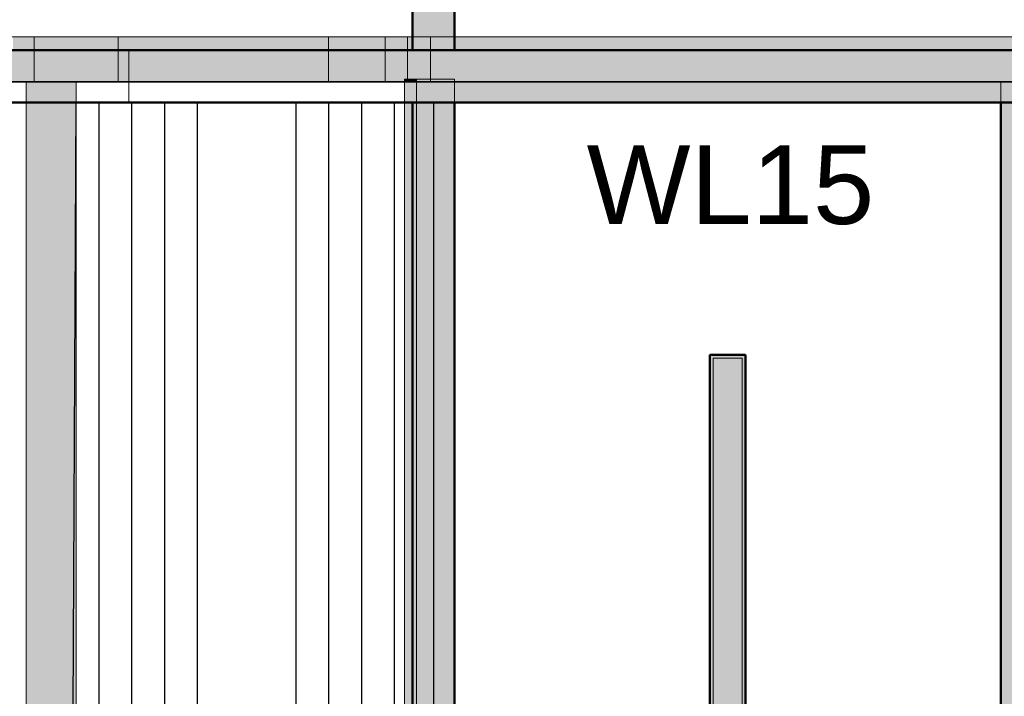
# Model space of a CAD drawing. Header units: inches. Extents: x -4126 to -1814, y 9773 to 12338.
# Tile 100 of 113: x -2715 to -2528, y 11964 to 12093. Entities that reach past the tile are written whole.
import ezdxf

# ---------------------------------------------------------------- set-up
doc = ezdxf.new("R2010")
doc.units = ezdxf.units.IN
doc.header["$MEASUREMENT"] = 0
for name, color, linetype, lineweight in [('A-WALL', 113, 'Continuous', 13), ('I-WALL', 2, 'Continuous', 13), ('S-FNDN', 32, 'Continuous', 13)]:
    doc.layers.add(name, color=color, linetype=linetype, lineweight=lineweight)
doc.layers.add('LOAD_HATCH', color=8, linetype='Continuous')
doc.layers.add('loads', color=1, linetype='Continuous')
doc.styles.add('Arial', font='Arial.ttf', dxfattribs={"height": 18})

# ---------------------------------------------------------------- blocks, each defined once
blk = doc.blocks.new('CTR - 1st Phase - Shell_rvt-1-FRAMING PLAN - 1ST FLOOR')
at = {"layer": 'A-WALL', "lineweight": 5, "transparency": 33554585}
h = blk.add_hatch(color=13, dxfattribs=at)
h.paths.add_polyline_path([(-3290.54, 12087.19), (-3290.54, 12089.69), (-3367.4, 12089.69), (-3367.4, 12087.19), (-3348.8, 12087.19), (-3348.8, 12088.19), (-3320.92, 12088.19), (-3320.92, 12087.19)], flags=0)
h.paths.add_polyline_path([(-2696.32, 12087.19), (-2696.32, 12089.69), (-2716.32, 12089.69), (-2716.32, 12087.19)], flags=0)
h.paths.add_polyline_path([(-3631.32, 12087.19), (-3628.8, 12087.19), (-3628.8, 12088.19), (-3600.92, 12088.19), (-3600.92, 12087.19), (-3559.15, 12087.19), (-3559.15, 12089.69), (-3631.32, 12089.69)], flags=0)
h.paths.add_polyline_path([(-2641.24, 12087.19), (-2641.24, 12089.69), (-2656.32, 12089.69), (-2656.32, 12087.19)], flags=0)
h.paths.add_polyline_path([(-3521.12, 12087.19), (-3405.42, 12087.19), (-3405.42, 12089.69), (-3521.12, 12089.69), (-3521.12, 12089.12)], flags=0)
h.paths.add_polyline_path([(-3144.32, 12087.19), (-3144.32, 12089.69), (-3214.11, 12089.69), (-3214.11, 12087.19)], flags=0)
h.paths.add_polyline_path([(-3252.51, 12087.19), (-3252.14, 12087.19), (-3252.14, 12089.69), (-3252.51, 12089.69), (-3252.51, 12087.74)], flags=0)
for points in [[(-2694.32, 12087.19), (-2656.32, 12087.19), (-2656.32, 12089.69), (-2696.32, 12089.69), (-2696.32, 12087.19)], [(-2640.32, 12087.19), (-2632.32, 12087.19), (-2632.32, 12089.69), (-2640.32, 12089.69)], [(-2694.32, 12081.19), (-2694.32, 12087.19), (-2696.32, 12087.19), (-2696.32, 12081.19)], [(-2672.95, 12081.19), (-2656.32, 12081.19), (-2656.32, 12087.19), (-2694.32, 12087.19), (-2694.32, 12081.19), (-2673.32, 12081.19)], [(-2632.32, 12081.06), (-2528.32, 12081.06), (-2528.32, 12081.19), (-2519.41, 12081.19), (-2519.41, 12087.19), (-2641.24, 12087.19), (-2641.24, 12081.69), (-2632.32, 12081.69)], [(-2694.32, 12081.06), (-2694.32, 12081.19), (-2696.32, 12081.19), (-2696.32, 12081.06)], [(-2672.91, 12081.06), (-2672.49, 12081.06), (-2672.49, 12081.19), (-2673.32, 12081.19), (-2673.32, 12081.06), (-2672.95, 12081.06)]]:
    blk.add_hatch(color=13, dxfattribs=at).paths.add_polyline_path(points, flags=0)
h = blk.add_hatch(color=13, dxfattribs=at)
h.paths.add_polyline_path([(-2641.24, 12087.19), (-2640.32, 12087.19), (-2640.32, 12089.69), (-2641.24, 12089.69)], flags=0)
h.paths.add_polyline_path([(-2519.41, 12087.19), (-2519.41, 12089.69), (-2632.32, 12089.69), (-2632.32, 12087.19), (-2586.24, 12087.19)], flags=0)
h = blk.add_hatch(color=13, dxfattribs=at)
h.paths.add_polyline_path([(-3823.2, 12081.06), (-3822.07, 12081.06), (-3822.03, 12081.19), (-3712.62, 12081.19), (-3712.62, 12087.19), (-3823.2, 12087.19)], flags=0)
h.paths.add_polyline_path([(-3631.32, 12081.19), (-3628.8, 12081.19), (-3628.8, 12087.19), (-3637.46, 12087.19), (-3637.46, 12081.19), (-3631.39, 12081.19)], flags=0)
h.paths.add_polyline_path([(-3673.59, 12081.19), (-3673.59, 12087.19), (-3674.6, 12087.15), (-3674.6, 12081.19)], flags=0)
h.paths.add_polyline_path([(-3582.66, 12081.19), (-3559.15, 12081.19), (-3559.15, 12087.19), (-3600.92, 12087.19), (-3600.92, 12081.19), (-3582.7, 12081.19)], flags=0)
h.paths.add_polyline_path([(-3487.74, 12081.19), (-3405.42, 12081.19), (-3405.42, 12087.19), (-3521.12, 12087.19), (-3521.12, 12081.19), (-3488.14, 12081.19)], flags=0)
h.paths.add_polyline_path([(-3348.8, 12081.19), (-3348.8, 12087.19), (-3367.4, 12087.19), (-3367.4, 12081.19)], flags=0)
h.paths.add_polyline_path([(-3296.22, 12081.19), (-3290.54, 12081.19), (-3290.54, 12087.19), (-3320.92, 12087.19), (-3320.92, 12081.19), (-3296.61, 12081.19)], flags=0)
h.paths.add_polyline_path([(-3199.61, 12081.19), (-3131.77, 12081.19), (-3131.77, 12087.19), (-3214.11, 12087.19), (-3214.11, 12081.19), (-3199.65, 12081.19)], flags=0)
h.paths.add_polyline_path([(-3103.84, 12081.19), (-3060.14, 12081.19), (-3060.14, 12087.19), (-3103.89, 12087.19), (-3103.88, 12081.19)], flags=0)
h.paths.add_polyline_path([(-2960.16, 12081.19), (-2867.19, 12081.19), (-2867.19, 12087.19), (-2984.66, 12087.19), (-2984.66, 12081.19), (-2960.2, 12081.19)], flags=0)
h.paths.add_polyline_path([(-3252.51, 12081.19), (-3252.14, 12081.19), (-3252.14, 12087.19), (-3252.51, 12087.19), (-3252.51, 12084.89)], flags=0)
h.paths.add_polyline_path([(-3022.11, 12081.19), (-3020.79, 12081.19), (-3020.79, 12087.19), (-3022.11, 12087.18), (-3022.11, 12081.46)], flags=0)
h.paths.add_polyline_path([(-2656.02, 12081.19), (-2641.82, 12081.19), (-2641.82, 12081.69), (-2641.24, 12081.69), (-2641.24, 12087.19), (-2656.32, 12087.19), (-2656.32, 12081.19)], flags=0)
h = blk.add_hatch(color=13, dxfattribs=at)
h.paths.add_polyline_path([(-2831.06, 12081.19), (-2829.55, 12081.19), (-2829.55, 12087.19), (-2831.06, 12087.19), (-2831.06, 12082.49)], flags=0)
h.paths.add_polyline_path([(-2753.31, 12081.19), (-2746.2, 12081.19), (-2746.2, 12087.19), (-2753.31, 12087.19), (-2753.31, 12082.9)], flags=0)
h.paths.add_polyline_path([(-2791.52, 12081.19), (-2791.34, 12081.19), (-2791.34, 12087.19), (-2791.52, 12087.19), (-2791.52, 12082.7)], flags=0)
h.paths.add_polyline_path([(-2704.32, 12081.19), (-2696.32, 12081.19), (-2696.32, 12087.19), (-2718.32, 12087.19), (-2718.32, 12081.19), (-2713.82, 12081.19)], flags=0)
h = blk.add_hatch(color=13, dxfattribs=at)
h.paths.add_polyline_path([(-2641.82, 12081.06), (-2641.82, 12081.19), (-2656.32, 12081.19), (-2656.32, 12081.06)], flags=0)
h.paths.add_polyline_path([(-3599.25, 12081.06), (-3583.9, 12081.06), (-3583.9, 12081.19), (-3600.92, 12081.19), (-3600.92, 12081.06)], flags=0)
h.paths.add_polyline_path([(-3583.51, 12081.06), (-3583.08, 12081.06), (-3583.08, 12081.19), (-3583.51, 12081.19)], flags=0)
h.paths.add_polyline_path([(-3582.25, 12081.06), (-3581.82, 12081.06), (-3581.82, 12081.19), (-3582.25, 12081.19)], flags=0)
h.paths.add_polyline_path([(-2867.19, 12081.06), (-2867.19, 12081.19), (-2911.08, 12081.19), (-2911.08, 12081.06)], flags=0)
h.paths.add_polyline_path([(-3581.42, 12081.06), (-3559.15, 12081.06), (-3559.15, 12081.19), (-3581.42, 12081.19)], flags=0)
h.paths.add_polyline_path([(-2911.47, 12081.06), (-2911.47, 12081.19), (-2911.9, 12081.19), (-2911.9, 12081.06)], flags=0)
h.paths.add_polyline_path([(-2939.77, 12081.06), (-2913.56, 12081.06), (-2913.56, 12081.19), (-2958.96, 12081.19), (-2958.96, 12081.06)], flags=0)
h.paths.add_polyline_path([(-3628.8, 12081.06), (-3628.8, 12081.19), (-3629.3, 12081.15), (-3629.3, 12081.06)], flags=0)
h.paths.add_polyline_path([(-3521.12, 12081.06), (-3488.14, 12081.06), (-3488.14, 12081.19), (-3521.12, 12081.19)], flags=0)
h.paths.add_polyline_path([(-2912.73, 12081.06), (-2912.73, 12081.19), (-2913.16, 12081.19), (-2913.16, 12081.06)], flags=0)
h.paths.add_polyline_path([(-3487.74, 12081.06), (-3487.32, 12081.06), (-3487.32, 12081.19), (-3487.74, 12081.19)], flags=0)
h.paths.add_polyline_path([(-3629.7, 12081.06), (-3629.7, 12081.19), (-3630.13, 12081.19), (-3630.13, 12081.06)], flags=0)
h.paths.add_polyline_path([(-2959.35, 12081.06), (-2959.35, 12081.19), (-2959.78, 12081.19), (-2959.78, 12081.06)], flags=0)
h.paths.add_polyline_path([(-2961.04, 12081.06), (-2960.61, 12081.06), (-2960.61, 12081.19), (-2961.04, 12081.19)], flags=0)
h.paths.add_polyline_path([(-3486.48, 12081.06), (-3486.05, 12081.06), (-3486.05, 12081.19), (-3486.48, 12081.19)], flags=0)
h.paths.add_polyline_path([(-2961.44, 12081.06), (-2961.44, 12081.19), (-2984.66, 12081.19), (-2984.66, 12081.06)], flags=0)
h.paths.add_polyline_path([(-3485.66, 12081.06), (-3440.26, 12081.06), (-3440.26, 12081.19), (-3485.66, 12081.19)], flags=0)
h.paths.add_polyline_path([(-3439.86, 12081.06), (-3439.43, 12081.06), (-3439.43, 12081.19), (-3439.86, 12081.19)], flags=0)
h.paths.add_polyline_path([(-3096.25, 12081.06), (-3060.14, 12081.06), (-3060.14, 12081.19), (-3102.6, 12081.19), (-3102.6, 12081.06)], flags=0)
h.paths.add_polyline_path([(-3103, 12081.06), (-3103, 12081.19), (-3103.43, 12081.19), (-3103.43, 12081.06)], flags=0)
h.paths.add_polyline_path([(-3630.96, 12081.06), (-3630.96, 12081.19), (-3631.39, 12081.19), (-3631.39, 12081.06)], flags=0)
h.paths.add_polyline_path([(-3438.6, 12081.06), (-3438.17, 12081.06), (-3438.17, 12081.19), (-3438.6, 12081.19)], flags=0)
h.paths.add_polyline_path([(-3020.79, 12081.06), (-3020.79, 12081.19), (-3022.11, 12081.19), (-3022.11, 12081.06)], flags=0)
h.paths.add_polyline_path([(-3437.78, 12081.06), (-3405.42, 12081.06), (-3405.42, 12081.19), (-3437.78, 12081.19)], flags=0)
h.paths.add_polyline_path([(-3631.78, 12081.06), (-3631.78, 12081.19), (-3637.46, 12081.19), (-3637.46, 12081.06), (-3633.01, 12081.06)], flags=0)
h.paths.add_polyline_path([(-3152.14, 12081.06), (-3152.14, 12081.19), (-3152.57, 12081.19), (-3152.57, 12081.06)], flags=0)
h.paths.add_polyline_path([(-3152.97, 12081.06), (-3152.97, 12081.19), (-3198.37, 12081.19), (-3198.37, 12081.06)], flags=0)
h.paths.add_polyline_path([(-3367.4, 12081.06), (-3348.8, 12081.06), (-3348.8, 12081.19), (-3367.4, 12081.19)], flags=0)
h.paths.add_polyline_path([(-3320.92, 12081.06), (-3296.61, 12081.06), (-3296.61, 12081.19), (-3320.92, 12081.19)], flags=0)
h.paths.add_polyline_path([(-3198.76, 12081.06), (-3198.76, 12081.19), (-3199.19, 12081.19), (-3199.19, 12081.06)], flags=0)
h.paths.add_polyline_path([(-3296.22, 12081.06), (-3295.79, 12081.06), (-3295.79, 12081.19), (-3296.22, 12081.19)], flags=0)
h.paths.add_polyline_path([(-3131.77, 12081.06), (-3131.77, 12081.19), (-3150.49, 12081.19), (-3150.49, 12081.06)], flags=0)
h.paths.add_polyline_path([(-3150.88, 12081.06), (-3150.88, 12081.19), (-3151.31, 12081.19), (-3151.31, 12081.06)], flags=0)
h.paths.add_polyline_path([(-3294.95, 12081.06), (-3294.52, 12081.06), (-3294.52, 12081.19), (-3294.95, 12081.19)], flags=0)
h.paths.add_polyline_path([(-3200.02, 12081.06), (-3200.02, 12081.19), (-3200.45, 12081.19), (-3200.45, 12081.06)], flags=0)
h.paths.add_polyline_path([(-3294.13, 12081.06), (-3290.54, 12081.06), (-3290.54, 12081.19), (-3294.13, 12081.19)], flags=0)
h.paths.add_polyline_path([(-3200.85, 12081.06), (-3200.85, 12081.19), (-3214.11, 12081.19), (-3214.11, 12081.06)], flags=0)
h.paths.add_polyline_path([(-3252.51, 12081.06), (-3252.14, 12081.06), (-3252.14, 12081.19), (-3252.51, 12081.19)], flags=0)
h.paths.add_polyline_path([(-3819.32, 12081.06), (-3775.43, 12081.06), (-3775.43, 12081.19), (-3820.83, 12081.16), (-3820.83, 12081.06)], flags=0)
h.paths.add_polyline_path([(-3747.32, 12081.06), (-3727.55, 12081.06), (-3727.55, 12081.19), (-3772.95, 12081.19), (-3772.95, 12081.06)], flags=0)
h.paths.add_polyline_path([(-3821.66, 12081.06), (-3821.23, 12081.06), (-3821.23, 12081.19), (-3821.66, 12081.19), (-3821.66, 12081.13)], flags=0)
h.paths.add_polyline_path([(-3712.62, 12081.06), (-3712.62, 12081.19), (-3725.07, 12081.19), (-3725.07, 12081.06)], flags=0)
h.paths.add_polyline_path([(-3674.6, 12081.06), (-3673.59, 12081.06), (-3673.59, 12081.19), (-3674.6, 12081.19)], flags=0)
h.paths.add_polyline_path([(-3725.46, 12081.06), (-3725.46, 12081.19), (-3725.89, 12081.19), (-3725.89, 12081.06)], flags=0)
h.paths.add_polyline_path([(-3726.74, 12081.06), (-3726.72, 12081.06), (-3726.72, 12081.19), (-3727.15, 12081.19), (-3727.15, 12081.06)], flags=0)
h.paths.add_polyline_path([(-3773.76, 12081.06), (-3773.34, 12081.06), (-3773.34, 12081.19), (-3773.77, 12081.19), (-3773.77, 12081.06)], flags=0)
h.paths.add_polyline_path([(-3774.61, 12081.06), (-3774.61, 12081.19), (-3775.04, 12081.19), (-3775.04, 12081.06)], flags=0)
h = blk.add_hatch(color=13, dxfattribs=at)
h.paths.add_polyline_path([(-2704.32, 12081.06), (-2696.32, 12081.06), (-2696.32, 12081.19), (-2704.32, 12081.19)], flags=0)
h.paths.add_polyline_path([(-2831.06, 12081.06), (-2829.55, 12081.06), (-2829.55, 12081.19), (-2831.06, 12081.19)], flags=0)
h.paths.add_polyline_path([(-2713.82, 12081.06), (-2713.82, 12081.19), (-2718.32, 12081.19), (-2718.32, 12081.06)], flags=0)
h.paths.add_polyline_path([(-2753.31, 12081.06), (-2746.2, 12081.06), (-2746.2, 12081.19), (-2753.31, 12081.19)], flags=0)
h.paths.add_polyline_path([(-2791.52, 12081.06), (-2791.34, 12081.06), (-2791.34, 12081.19), (-2791.52, 12081.19)], flags=0)
h = blk.add_hatch(color=13, dxfattribs=at)
h.paths.add_polyline_path([(-2673.75, 12081.06), (-2673.32, 12081.06), (-2673.32, 12081.19), (-2673.75, 12081.19)], flags=0)
h.paths.add_polyline_path([(-2672.06, 12081.06), (-2672.06, 12081.19), (-2672.49, 12081.19), (-2672.49, 12081.06)], flags=0)
h.paths.add_polyline_path([(-2671.67, 12081.06), (-2656.32, 12081.06), (-2656.32, 12081.19), (-2671.67, 12081.19)], flags=0)
h.paths.add_polyline_path([(-2674.15, 12081.06), (-2674.15, 12081.19), (-2694.32, 12081.19), (-2694.32, 12081.06)], flags=0)
h = blk.add_hatch(color=13, dxfattribs=at)
h.paths.add_polyline_path([(-2674.15, 12081.06), (-2673.75, 12081.06), (-2673.75, 12081.19), (-2674.15, 12081.19)], flags=0)
h.paths.add_polyline_path([(-2671.67, 12081.06), (-2671.67, 12081.19), (-2672.06, 12081.19), (-2672.06, 12081.06)], flags=0)
at = {"layer": 'A-WALL', "color": 33}
for p, q in [((-2753.31, 12089.69), (-2712.32, 12089.69)), ((-2712.32, 12089.69), (-2696.32, 12089.69)), ((-2712.32, 12089.69), (-2712.32, 12087.19)), ((-2712.32, 12087.19), (-2712.32, 12089.69)), ((-2696.32, 12089.69), (-2656.32, 12089.69)), ((-2656.32, 12089.69), (-2696.32, 12089.69)), ((-2696.32, 12087.19), (-2696.32, 12089.69)), ((-2696.32, 12089.69), (-2696.32, 12087.19)), ((-2656.32, 12089.69), (-2645.55, 12089.69)), ((-2656.32, 12089.69), (-2656.32, 12087.19)), ((-2656.32, 12089.69), (-2656.32, 12087.19)), ((-2645.55, 12087.19), (-2645.55, 12089.69)), ((-2645.55, 12089.69), (-2641.24, 12089.69)), ((-2645.55, 12089.69), (-2645.55, 12087.19)), ((-2641.24, 12087.19), (-2641.24, 12089.69)), ((-2641.24, 12089.69), (-2640.32, 12089.69)), ((-2632.32, 12089.69), (-2523.72, 12089.69)), ((-2712.32, 12087.19), (-2712.32, 12081.19)), ((-2712.32, 12081.19), (-2712.32, 12087.19)), ((-2696.32, 12087.19), (-2696.32, 12081.19)), ((-2656.32, 12087.19), (-2656.32, 12081.19)), ((-2645.55, 12081.19), (-2645.55, 12087.19)), ((-2645.55, 12087.19), (-2645.55, 12081.19)), ((-2641.24, 12087.19), (-2641.24, 12081.19)), ((-2636.92, 12087.19), (-2636.92, 12081.69)), ((-2636.92, 12081.69), (-2636.92, 12087.19)), ((-2713.82, 12081.06), (-2718.32, 12081.06)), ((-2712.32, 12081.06), (-2713.82, 12081.06)), ((-2712.32, 12081.19), (-2712.32, 12081.06)), ((-2712.32, 12081.06), (-2712.32, 12081.19)), ((-2704.32, 12081.06), (-2712.32, 12081.06)), ((-2694.32, 12081.06), (-2704.32, 12081.06)), ((-2696.32, 12081.19), (-2696.32, 12081.06)), ((-2674.15, 12081.06), (-2694.32, 12081.06)), ((-2673.32, 12081.06), (-2673.75, 12081.06)), ((-2672.06, 12081.06), (-2672.49, 12081.06)), ((-2645.55, 12081.06), (-2671.67, 12081.06)), ((-2656.32, 12081.19), (-2656.32, 12081.06)), ((-2645.55, 12081.06), (-2645.55, 12081.19)), ((-2645.55, 12081.19), (-2645.55, 12081.06)), ((-2641.82, 12081.06), (-2645.55, 12081.06)), ((-2641.24, 12081.06), (-2641.82, 12081.06)), ((-2641.24, 12081.19), (-2641.24, 12081.06)), ((-2640.32, 12081.06), (-2641.24, 12081.06)), ((-2528.32, 12081.06), (-2632.32, 12081.06))]:
    blk.add_line(p, q, dxfattribs=at)
at = {"layer": 'A-WALL', "color": 253}
for p, q in [((-2641.24, 12089.69), (-2716.32, 12089.69)), ((-2641.24, 12089.69), (-2641.24, 12087.19)), ((-2640.32, 12089.69), (-2641.24, 12089.69)), ((-2640.32, 12089.69), (-2636.92, 12089.69)), ((-2636.92, 12089.69), (-2632.32, 12089.69)), ((-2636.92, 12089.69), (-2636.92, 12088.94)), ((-2636.92, 12087.19), (-2636.92, 12089.69)), ((-2636.92, 12088.94), (-2636.92, 12087.19)), ((-2519.41, 12089.69), (-2632.32, 12089.69)), ((-2673.75, 12081.06), (-2674.15, 12081.06)), ((-2672.95, 12081.06), (-2673.32, 12081.06)), ((-2672.49, 12081.06), (-2672.87, 12081.06)), ((-2671.67, 12081.06), (-2672.06, 12081.06))]:
    blk.add_line(p, q, dxfattribs=at)
at = {"layer": 'A-WALL', "color": 23}
for p, q in [((-2696.32, 12089.69), (-2656.32, 12089.69)), ((-2636.92, 12081.06), (-2640.32, 12081.06)), ((-2636.92, 12081.69), (-2636.92, 12081.06)), ((-2636.92, 12081.06), (-2636.92, 12081.69)), ((-2632.32, 12081.06), (-2636.92, 12081.06)), ((-2523.72, 12081.06), (-2528.32, 12081.06))]:
    blk.add_line(p, q, dxfattribs=at)
at = {"layer": 'A-WALL', "color": 9}
for p, q in [((-2632.32, 12089.69), (-2640.32, 12089.69)), ((-2831.06, 12087.19), (-2696.32, 12087.19)), ((-2694.32, 12087.19), (-2716.32, 12087.19)), ((-2696.32, 12087.19), (-2696.32, 12081.19)), ((-2694.32, 12087.19), (-2696.32, 12087.19)), ((-2641.24, 12087.19), (-2694.32, 12087.19)), ((-2656.32, 12087.19), (-2694.32, 12087.19)), ((-2656.32, 12087.19), (-2641.24, 12087.19)), ((-2656.32, 12081.19), (-2656.32, 12087.19)), ((-2641.24, 12081.19), (-2641.24, 12087.19)), ((-2719.55, 12081.06), (-2696.32, 12081.06)), ((-2696.32, 12081.19), (-2696.32, 12081.06)), ((-2696.32, 12081.06), (-2694.32, 12081.06)), ((-2694.32, 12081.06), (-2674.15, 12081.06)), ((-2674.15, 12081.06), (-2673.75, 12081.06)), ((-2673.75, 12081.06), (-2672.95, 12081.06)), ((-2672.87, 12081.06), (-2672.06, 12081.06)), ((-2672.06, 12081.06), (-2671.67, 12081.06)), ((-2671.67, 12081.06), (-2656.32, 12081.06)), ((-2656.32, 12081.06), (-2656.32, 12081.19)), ((-2656.32, 12081.06), (-2641.24, 12081.06)), ((-2641.24, 12081.06), (-2641.24, 12081.19)), ((-2641.24, 12081.06), (-2640.32, 12081.06)), ((-2640.32, 12081.06), (-2520.32, 12081.06))]:
    blk.add_line(p, q, dxfattribs=at)
blk = doc.blocks.new('CTR - 1st Phase -Stairs _ Elevators_rvt-1-FRAMING PLAN - 1ST FLOOR')
at = {"layer": 'I-WALL', "lineweight": 5, "transparency": 33554585}
for color, points in [(8, [(-2713.82, 12081.06), (-2704.32, 12081.06), (-2704.32, 12081.19), (-2713.82, 12081.19)]), (8, [(-2713.82, 11859.19), (-2704.32, 11859.19), (-2704.32, 12081.06), (-2713.82, 12081.06), (-2713.82, 11945.09)]), (8, [(-2641.24, 12081.19), (-2641.24, 12081.69), (-2641.82, 12081.69), (-2641.82, 12081.19)]), (8, [(-2641.24, 12081.06), (-2641.24, 12081.19), (-2641.82, 12081.19), (-2641.82, 12081.06)]), (8, [(-2640.32, 12077.19), (-2640.32, 12081.06), (-2641.82, 12081.06), (-2641.82, 12077.19), (-2641.24, 12077.19)]), (8, [(-2639.57, 12081.06), (-2639.57, 12081.69), (-2641.24, 12081.69), (-2641.24, 12081.19), (-2640.32, 12081.19), (-2640.32, 12081.06)]), (8, [(-2640.32, 12081.06), (-2640.32, 12081.19), (-2641.24, 12081.19), (-2641.24, 12081.06), (-2640.49, 12081.06)]), (8, [(-2639.57, 11893.19), (-2639.57, 12081.06), (-2640.32, 12081.06), (-2640.32, 11893.19)]), (8, [(-2632.32, 12081.06), (-2632.32, 12081.69), (-2639.57, 12081.69), (-2639.57, 12081.06)]), (8, [(-2632.32, 11901.19), (-2632.32, 12081.06), (-2639.57, 12081.06), (-2639.57, 11901.19), (-2632.67, 11901.19)]), (8, [(-2520.32, 12081.06), (-2520.32, 12081.19), (-2528.32, 12081.19), (-2528.32, 12081.06)]), (8, [(-2520.32, 11859.19), (-2520.32, 12081.06), (-2528.32, 12081.06), (-2528.32, 11859.19), (-2520.75, 11859.19)]), (8, [(-2641.82, 11859.19), (-2640.32, 11859.19), (-2640.32, 12077.19), (-2641.82, 12077.19), (-2641.82, 11893.19)]), (10, [(-2583.7, 11911.19), (-2583.07, 11911.19), (-2583.07, 12028.56), (-2577.57, 12028.56), (-2577.57, 11911.19), (-2576.95, 11911.19), (-2576.95, 12029.19), (-2583.7, 12029.19), (-2583.7, 11914.31)]), (10, [(-2583.07, 11911.19), (-2577.57, 11911.19), (-2577.57, 12028.56), (-2583.07, 12028.56), (-2583.07, 11914.31)])]:
    blk.add_hatch(color=color, dxfattribs=at).paths.add_polyline_path(points, flags=0)
at = {"layer": 'A-WALL', "color": 253}
for p, q in [((-2583.07, 12028.56), (-2583.07, 11911.19)), ((-2583.07, 12028.56), (-2577.57, 12028.56)), ((-2577.57, 12028.56), (-2577.57, 11911.19))]:
    blk.add_line(p, q, dxfattribs=at)
at = {"layer": 'I-WALL', "color": 9}
for p, q in [((-2713.82, 12081.19), (-2713.82, 12077.19)), ((-2713.82, 12081.19), (-2704.32, 12081.19)), ((-2704.32, 12077.19), (-2704.32, 12081.19)), ((-2641.82, 12081.69), (-2641.82, 12081.19)), ((-2641.82, 12081.69), (-2641.24, 12081.69)), ((-2641.82, 12081.19), (-2641.82, 12077.19)), ((-2632.32, 12077.19), (-2632.32, 12081.06)), ((-2528.32, 12081.06), (-2528.32, 12077.19)), ((-2713.82, 12077.19), (-2713.82, 11859.19)), ((-2704.32, 11859.19), (-2704.32, 12077.19)), ((-2641.82, 12077.19), (-2641.82, 11901.19)), ((-2632.32, 11901.19), (-2632.32, 12077.19)), ((-2528.32, 12077.19), (-2528.32, 11914.31))]:
    blk.add_line(p, q, dxfattribs=at)
at = {"layer": 'I-WALL', "color": 33}
for p, q in [((-2713.82, 12081.06), (-2713.82, 12081.19)), ((-2713.82, 12081.19), (-2711.57, 12081.19)), ((-2711.57, 12081.19), (-2704.32, 12081.19)), ((-2704.32, 12081.19), (-2704.32, 12081.06)), ((-2641.82, 12081.06), (-2641.82, 12081.19)), ((-2641.82, 12081.19), (-2641.82, 12081.06)), ((-2641.24, 12081.69), (-2632.32, 12081.69)), ((-2632.32, 12081.06), (-2632.32, 12081.69)), ((-2528.32, 12081.19), (-2528.32, 12081.06)), ((-2528.32, 12081.19), (-2520.32, 12081.19))]:
    blk.add_line(p, q, dxfattribs=at)
at = {"layer": 'I-WALL', "color": 253}
for p, q in [((-2713.82, 12077.19), (-2713.82, 12081.06)), ((-2704.32, 12081.06), (-2704.32, 12077.19)), ((-2641.82, 12077.19), (-2641.82, 12081.06)), ((-2641.82, 12077.19), (-2641.82, 12081.06)), ((-2641.82, 12081.06), (-2641.82, 12077.19)), ((-2639.57, 12077.19), (-2639.57, 12081.06)), ((-2639.57, 12081.06), (-2639.57, 12077.19)), ((-2632.32, 12081.06), (-2632.32, 12077.19)), ((-2528.32, 12077.19), (-2528.32, 12081.06)), ((-2713.82, 11859.19), (-2713.82, 12077.19)), ((-2704.32, 12077.19), (-2704.32, 11859.19)), ((-2641.82, 11859.19), (-2641.82, 12077.19)), ((-2641.82, 11859.19), (-2641.82, 12077.19)), ((-2641.82, 12077.19), (-2641.82, 11859.19)), ((-2639.57, 11893.19), (-2639.57, 12077.19)), ((-2639.57, 12077.19), (-2639.57, 11893.19)), ((-2632.32, 12077.19), (-2632.32, 12053.19)), ((-2528.32, 11914.31), (-2528.32, 12077.19)), ((-2632.32, 11997.19), (-2632.32, 11893.19))]:
    blk.add_line(p, q, dxfattribs=at)
at = {"layer": 'I-WALL', "color": 23}
for p, q in [((-2641.82, 12081.19), (-2641.82, 12081.69)), ((-2641.82, 12081.19), (-2641.82, 12081.69)), ((-2641.82, 12081.69), (-2641.82, 12081.19)), ((-2641.82, 12081.69), (-2639.57, 12081.69)), ((-2639.57, 12081.69), (-2641.82, 12081.69)), ((-2641.24, 12081.69), (-2641.82, 12081.69)), ((-2641.82, 12081.06), (-2641.82, 12081.19)), ((-2632.32, 12081.69), (-2639.57, 12081.69)), ((-2639.57, 12081.06), (-2639.57, 12081.69)), ((-2639.57, 12081.69), (-2639.57, 12081.06)), ((-2632.32, 12081.69), (-2632.32, 12081.06)), ((-2528.32, 12081.06), (-2528.32, 12081.19)), ((-2520.32, 12081.19), (-2528.32, 12081.19))]:
    blk.add_line(p, q, dxfattribs=at)
at = {"layer": 'I-WALL', "color": 252}
blk.add_line((-2639.57, 12081.69), (-2641.24, 12081.69), dxfattribs=at)
at = {"layer": 'I-WALL', "color": 254}
for p, q in [((-2632.32, 12053.19), (-2632.32, 11997.19)), ((-2583.7, 11911.19), (-2583.7, 12029.19)), ((-2576.95, 12029.19), (-2583.7, 12029.19)), ((-2583.7, 12029.19), (-2583.7, 11911.19)), ((-2583.7, 11911.19), (-2583.7, 12029.19)), ((-2583.7, 12029.19), (-2576.95, 12029.19)), ((-2576.95, 12029.19), (-2583.7, 12029.19)), ((-2576.95, 12029.19), (-2576.95, 11911.19)), ((-2576.95, 12029.19), (-2576.95, 11914.31)), ((-2576.95, 11914.31), (-2576.95, 12029.19))]:
    blk.add_line(p, q, dxfattribs=at)
at = {"layer": 'I-WALL', "color": 53, "lineweight": 50}
for p, q in [((-2583.7, 11911.19), (-2583.7, 12029.19)), ((-2583.7, 12029.19), (-2583.07, 12029.19)), ((-2583.07, 12029.19), (-2577.57, 12029.19)), ((-2577.57, 12029.19), (-2576.95, 12029.19)), ((-2576.95, 12029.19), (-2576.95, 11911.19))]:
    blk.add_line(p, q, dxfattribs=at)

msp = doc.modelspace()

# ---------------------------------------------------------------- hatches: boundary and pattern name
at = {"layer": 'A-WALL', "transparency": 33554483}
msp.add_hatch(color=256, dxfattribs=at).paths.add_polyline_path([(-2640.324, 12089.689), (-2632.324, 12089.689), (-2632.324, 12151.189), (-2640.324, 12151.189), (-2640.324, 12117.315)], flags=0)
at = {"layer": 'LOAD_HATCH'}
h = msp.add_hatch(dxfattribs=at)
h.set_pattern_fill('ANSI34', color=256, scale=50, angle=45, style=0)
h.paths.add_polyline_path([(-2706.074, 11717.614), (-2704.324, 12077.189), (-2636.324, 12077.189), (-2636.324, 11907.189), (-2636.324, 11837.189), (-2526.574, 11835.977), (-2525.949, 11722.014)])
at = {"layer": 'S-FNDN', "transparency": 33554483}
h = msp.add_hatch(color=256, dxfattribs=at)
h.paths.add_polyline_path([(-3823.199, 12077.189), (-3822.072, 12077.189), (-3822.072, 12081.064), (-3823.199, 12081.064)], flags=0)
h.paths.add_polyline_path([(-2194.088, 12077.189), (-2185.324, 12077.189), (-2185.324, 12081.064), (-2194.088, 12081.064)], flags=0)
h.paths.add_polyline_path([(-2528.324, 12077.189), (-2528.324, 12081.064), (-2632.324, 12081.064), (-2632.324, 12077.189), (-2586.236, 12077.189)], flags=0)
h.paths.add_polyline_path([(-1953.324, 12080.689), (-1953.324, 12087.189), (-2096.824, 12087.189), (-2096.824, 12080.689)], flags=0)
h.paths.add_polyline_path([(-2161.324, 12080.689), (-2105.449, 12080.689), (-2105.449, 12081.064), (-2161.324, 12081.064)], flags=0)

# ---------------------------------------------------------------- linework, layer by layer
at = {"layer": 'A-WALL', "lineweight": 50}
for p, q in [((-2632.324, 12159.189), (-2632.324, 12087.189)), ((-2640.324, 12087.189), (-2640.324, 12151.189)), ((-2640.324, 11893.189), (-2640.324, 12077.189)), ((-2632.324, 12077.189), (-2632.324, 11893.189)), ((-2528.324, 11845.189), (-2528.324, 12077.189))]:
    msp.add_line(p, q, dxfattribs=at)
at = {"layer": 'LOAD_HATCH'}
msp.add_lwpolyline([(-2704.324, 12077.189), (-2636.324, 12077.189), (-2636.324, 11907.189), (-2636.324, 11837.189), (-2526.574, 11835.977), (-2525.949, 11722.014), (-2706.074, 11717.614)], close=True, dxfattribs=at)
at = {"layer": 'S-FNDN', "lineweight": 50}
for p, q in [((-3829.324, 12087.189), (-1943.324, 12087.189)), ((-1953.324, 12077.189), (-3819.324, 12077.189))]:
    msp.add_line(p, q, dxfattribs=at)
at = {"layer": 'S-FNDN'}
for p, q in [((-2694.324, 12077.189), (-2694.324, 12087.189)), ((-3823.324, 12081.189), (-2186.324, 12081.189))]:
    msp.add_line(p, q, dxfattribs=at)

# ---------------------------------------------------------------- block references
at = {"lineweight": 5}
for name in ['CTR - 1st Phase - Shell_rvt-1-FRAMING PLAN - 1ST FLOOR', 'CTR - 1st Phase -Stairs _ Elevators_rvt-1-FRAMING PLAN - 1ST FLOOR']:
    msp.add_blockref(name, (0, 0), dxfattribs=at)

# ---------------------------------------------------------------- texts
at = {"layer": 'loads', "insert": (-2607.177, 12069.098), "char_height": 15, "width": 29.92125, "attachment_point": 1, "style": 'Arial'}
msp.add_mtext('WL15', dxfattribs=at)

doc.saveas('drawing.dxf')
